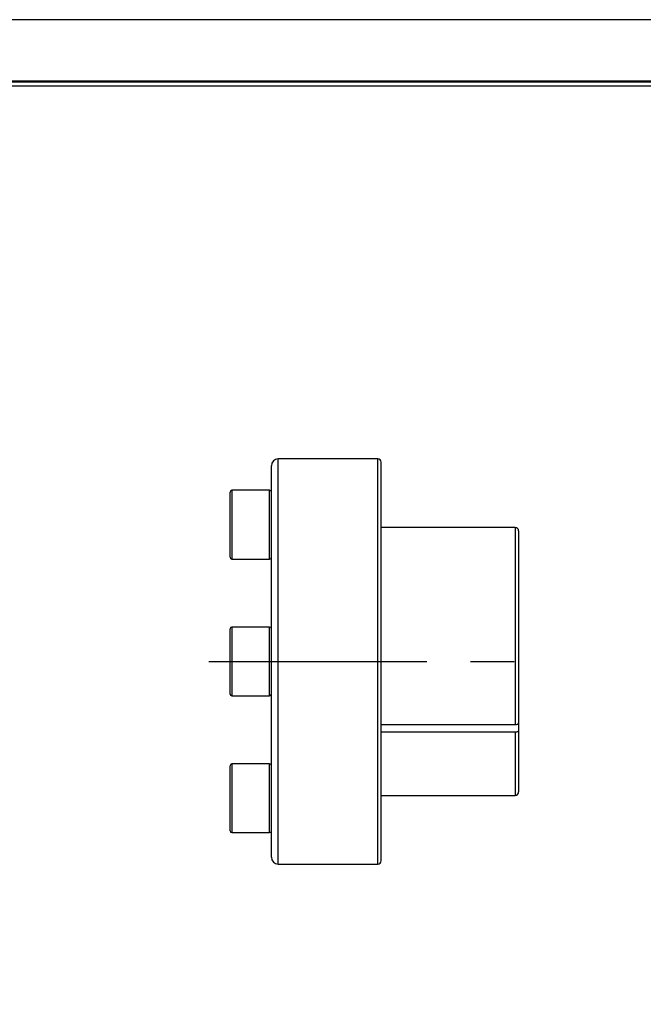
# Model space of a CAD drawing. Header units: millimetres. Extents: x 0 to 411, y 0 to 291.
# Tile 3 of 9: x 170 to 260, y 147 to 291. Entities that reach past the tile are written whole.
import ezdxf
from ezdxf.enums import TextEntityAlignment as Align

# ---------------------------------------------------------------- set-up
doc = ezdxf.new("R2010")
doc.units = ezdxf.units.MM
doc.linetypes.add('CENTER', pattern=[50.8, 31.75, -6.35, 6.35, -6.35])
for name, color, linetype in [('center', 1, 'CENTER'), ('L1', 7, 'CONTINUOUS'), ('OUTLINE', 7, 'CONTINUOUS')]:
    doc.layers.add(name, color=color, linetype=linetype)

# ---------------------------------------------------------------- blocks, each defined once
blk = doc.blocks.new('표제란')
at = {"layer": 'L1', "color": 0}
blk.add_line((297, 210), (0, 210), dxfattribs=at)
at = {"layer": 'L1', "const_width": 0.25}
blk.add_lwpolyline([(290.5, 6.5), (290.5, 203.5), (10, 203.5), (10, 6.5)], close=True, dxfattribs=at)
at = {"layer": 'L1'}
blk.add_lwpolyline([(290, 7), (290, 203), (10.5, 203), (10.5, 7)], close=True, dxfattribs=at)
for tag, p in [('필렛', (179.25, 10.9)), ('모따기', (179.25, 8.3))]:
    blk.add_attdef(tag, text='', height=1.15, dxfattribs=at).set_placement(p, align=Align.MIDDLE_LEFT)
at = {"layer": 'OUTLINE', "ltscale": 0.5}
for tag, p, height in [('도번', (251.18, 15.64), 2.5), ('SCALE', (253.78, 9.55), 1.2), ('DATE', (277.02, 9.51), 1.2)]:
    blk.add_attdef(tag, p, '', height=height, dxfattribs=at)

msp = doc.modelspace()

# ---------------------------------------------------------------- linework, layer by layer
at = {"layer": 'center'}
msp.add_line((197.191, 197.0923), (246.4484, 197.0923), dxfattribs=at)
at = {"layer": 'OUTLINE'}
for p, q in [((221.7974, 226.5923), (207.2974, 226.5923)), ((207.2974, 167.5923), (207.2974, 226.5923)), ((221.7974, 167.5923), (221.7974, 226.5923)), ((206.2974, 168.5923), (206.2974, 225.5923)), ((222.2974, 168.0923), (222.2974, 226.0923)), ((200.2974, 219.3859), (200.2974, 221.7609)), ((206.0474, 222.0109), (200.5474, 222.0109)), ((200.5474, 222.0109), (200.5474, 219.5109)), ((206.0474, 219.5109), (206.0474, 222.0109)), ((200.2974, 212.2609), (200.2974, 219.3859)), ((200.5474, 219.5109), (200.5474, 212.0109)), ((206.0474, 212.0109), (206.0474, 219.5109)), ((241.7974, 216.5923), (222.2974, 216.5923)), ((241.7974, 216.5923), (241.7974, 187.9107)), ((242.2974, 216.0923), (242.2974, 188.1608)), ((200.5474, 212.0109), (206.0474, 212.0109)), ((200.2974, 194.7173), (200.2974, 201.8423)), ((206.0474, 202.0923), (200.5474, 202.0923)), ((200.5474, 202.0923), (200.5474, 194.5923)), ((206.0474, 194.5923), (206.0474, 202.0923)), ((200.2974, 192.3423), (200.2974, 194.7173)), ((200.5474, 194.5923), (200.5474, 192.0923)), ((206.0474, 192.0923), (206.0474, 194.5923)), ((200.5474, 192.0923), (206.0474, 192.0923)), ((222.2974, 187.9107), (241.7974, 187.9107)), ((242.2974, 188.1608), (242.2974, 187.035)), ((241.7974, 186.7848), (222.2974, 186.7848)), ((241.7974, 186.7848), (241.7974, 177.5923)), ((242.2974, 187.035), (242.2974, 178.0923)), ((206.0474, 182.1737), (200.5474, 182.1737)), ((200.5474, 182.1737), (200.5474, 172.1737)), ((206.0474, 172.1737), (206.0474, 182.1737)), ((200.2974, 172.4237), (200.2974, 181.9237)), ((222.2974, 177.5923), (241.7974, 177.5923)), ((200.5474, 172.1737), (206.0474, 172.1737)), ((207.2974, 167.5923), (221.7974, 167.5923))]:
    msp.add_line(p, q, dxfattribs=at)
for centre, radius, start, end in [((207.2974, 225.5923), 1, 90, 180), ((221.7974, 226.0923), 0.5, 0, 90), ((200.5474, 221.7609), 0.25, 90, 180), ((206.0474, 221.7609), 0.25, 0, 90), ((241.7974, 216.0923), 0.5, 0, 90), ((200.5474, 212.2609), 0.25, 180, 270), ((206.0474, 212.2609), 0.25, 270, 0), ((200.5474, 201.8423), 0.25, 90, 180), ((206.0474, 201.8423), 0.25, 0, 90), ((200.5474, 192.3423), 0.25, 180, 270), ((206.0474, 192.3423), 0.25, 270, 0), ((200.5474, 181.9237), 0.25, 90, 180), ((206.0474, 181.9237), 0.25, 0, 90), ((241.7974, 178.0923), 0.5, 270, 0), ((200.5474, 172.4237), 0.25, 180, 270), ((206.0474, 172.4237), 0.25, 270, 0), ((207.2974, 168.5923), 1, 180, 270), ((221.7974, 168.0923), 0.5, 270, 0)]:
    msp.add_arc(centre, radius, start, end, dxfattribs=at)
for points in [[(241.7974, 187.9107), (241.9296, 187.9107), (242.0589, 187.9378), (242.2433, 188.0302), (242.2974, 188.0955), (242.2974, 188.1608)], [(242.2974, 187.035), (242.2974, 186.9698), (242.2444, 186.9049), (242.0579, 186.8115), (241.9295, 186.7848), (241.7974, 186.7848)]]:
    msp.add_open_spline(points, degree=3, knots=[0, 0, 0, 0, 0.5, 0.5, 1, 1, 1, 1], dxfattribs=at)

# ---------------------------------------------------------------- block references
at = {"layer": 'OUTLINE', "xscale": 1.38346610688, "yscale": 1.38346610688, "zscale": 1.38346610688}
msp.add_blockref('표제란', (0, 0), dxfattribs=at)

doc.saveas('drawing.dxf')
